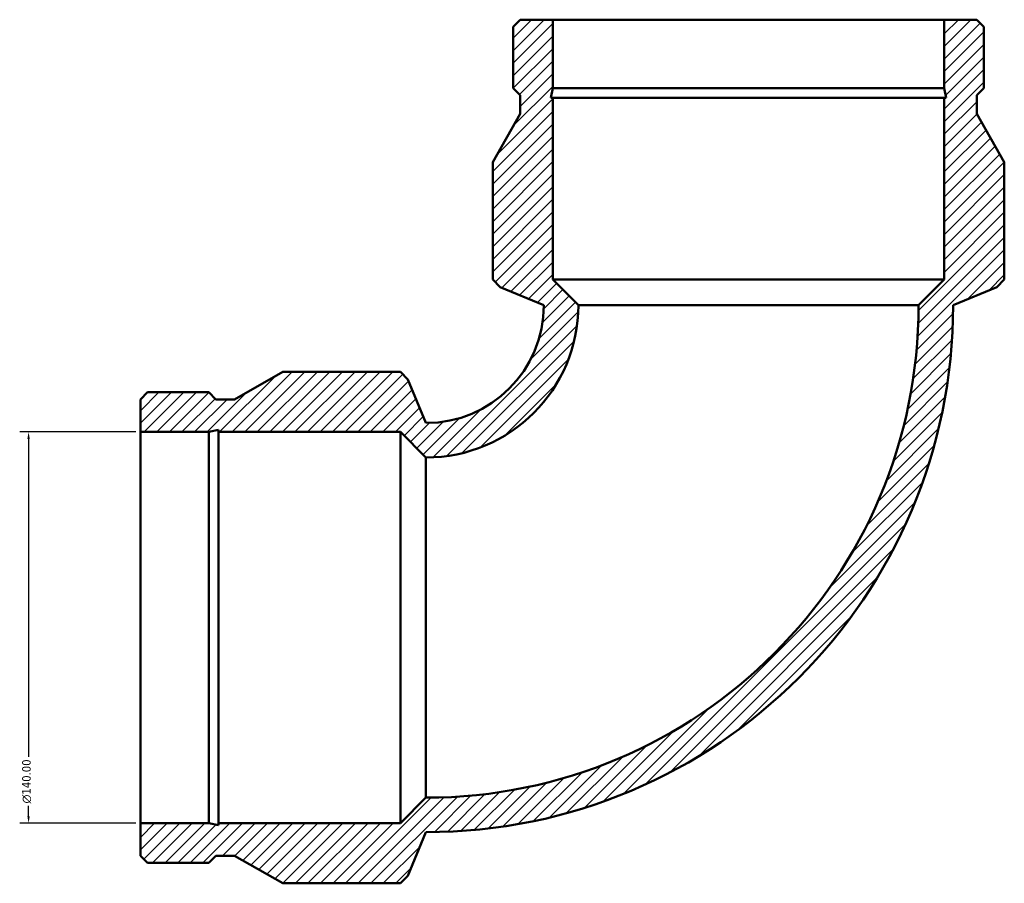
# Model space of a CAD drawing. Header units: millimetres. Extents: x -701 to 1414, y -1088 to 1127.
# Tile 3 of 7: x -508 to -155, y 695 to 1004. Entities that reach past the tile are written whole.
import ezdxf

# ---------------------------------------------------------------- set-up
doc = ezdxf.new("R2010")
doc.units = ezdxf.units.MM
for name, color, linetype, lineweight in [('Dimension (ANSI)', 7, 'Continuous', 25), ('Hatch (ANSI)', 7, 'Continuous', 18), ('Visible (ANSI)', 7, 'Continuous', 50)]:
    doc.layers.add(name, color=color, linetype=linetype, lineweight=lineweight)
doc.styles.add('Note Text (ANSI)', font='tahoma.ttf')
doc.dimstyles.new('Default - mm (ANSI)', dxfattribs={"dimtxt": 3.048, "dimasz": 2.5, "dimexe": 3.175, "dimexo": 1.6002, "dimgap": 0.8, "dimtad": 0, "dimtoh": 1, "dimzin": 4, "dimdsep": 46, "dimtxsty": 'Note Text (ANSI)', "dimcen": 0.09, "dimdle": 10, "dimclrd": 256, "dimclre": 256, "dimclrt": 256, "dimadec": 1, "dimazin": 1, "dimtfac": 1, "dimtofl": 0, "dimtmove": 0, "dimatfit": 3, "dimfxl": 0, "dimtolj": 1, "dimtzin": 4, "dimlwd": -1, "dimlwe": -1, "dimarcsym": 0})
pattern_1 = [(45, (0, 0), (-2.245064, 2.245064), [])]

# ---------------------------------------------------------------- blocks, each defined once
blk = doc.blocks.new('*D8')
at = {"layer": 'Defpoints', "color": 0, "transparency": 16777216}
for p in [(-464.5, 857), (-504.5, 717), (-464.5, 717)]:
    blk.add_point(p, dxfattribs=at)
at = {"layer": 'Dimension (ANSI)', "transparency": 16777216}
for p, q in [((-466.1, 857), (-507.68, 857)), ((-504.5, 854.5), (-504.5, 740.72)), ((-504.5, 719.5), (-504.5, 723.28)), ((-466.1, 717), (-507.68, 717))]:
    blk.add_line(p, q, dxfattribs=at)
for points in [[(-504.92, 854.5), (-504.08, 854.5), (-504.5, 857)], [(-504.92, 719.5), (-504.08, 719.5), (-504.5, 717)]]:
    blk.add_solid(points, dxfattribs=at)
at = {"layer": 'Dimension (ANSI)', "transparency": 16777216, "insert": (-506.79, 724.08), "char_height": 3.048, "attachment_point": 1, "rotation": 90, "style": 'Note Text (ANSI)'}
blk.add_mtext('\\A1;{\\fAIGDT|b0|i0;\\ln}\\fTahoma|b0|i0;140.00', dxfattribs=at)

msp = doc.modelspace()

# ---------------------------------------------------------------- hatches: boundary and pattern name
at = {"layer": 'Hatch (ANSI)'}
h = msp.add_hatch(dxfattribs=at)
h.set_pattern_fill('ANSI31', color=256, scale=25.4, style=0)
h.set_pattern_definition(pattern_1)
edge = h.paths.add_edge_path()
edge.add_line((-464.5, 868.655), (-464.5, 857))
edge.add_line((-464.5, 857), (-440.055, 857))
edge.add_line((-440.055, 857), (-436.529, 857.749))
edge.add_line((-436.529, 857.749), (-436.529, 857))
edge.add_line((-436.529, 857), (-371.5, 857))
edge.add_line((-371.5, 857), (-362.35, 847.85))
edge.add_ellipse((-362.35, 902.35), major_axis=(54.5, 0), ratio=1, start_angle=270, end_angle=360)
edge.add_line((-307.85, 902.35), (-317, 911.5))
edge.add_line((-317, 911.5), (-317, 976.529))
edge.add_line((-317, 976.529), (-317.749, 976.529))
edge.add_line((-317.749, 976.529), (-317, 980.055))
edge.add_line((-317, 980.055), (-317, 1004.5))
edge.add_line((-317, 1004.5), (-328.655, 1004.5))
edge.add_line((-328.655, 1004.5), (-331.18, 1001.975))
edge.add_line((-331.18, 1001.975), (-331.18, 980.055))
edge.add_line((-331.18, 980.055), (-328.655, 977.53))
edge.add_line((-328.655, 977.53), (-328.655, 970.788))
edge.add_line((-328.655, 970.788), (-338.5, 953.5))
edge.add_line((-338.5, 953.5), (-338.5, 911.5))
edge.add_line((-338.5, 911.5), (-335.82, 908.82))
edge.add_line((-335.82, 908.82), (-320.2, 902.35))
edge.add_ellipse((-362.35, 902.35), major_axis=(0, -42.15), ratio=1, start_angle=0, end_angle=90, ccw=False)
edge.add_line((-362.35, 860.2), (-368.82, 875.82))
edge.add_line((-368.82, 875.82), (-371.5, 878.5))
edge.add_line((-371.5, 878.5), (-413.5, 878.5))
edge.add_line((-413.5, 878.5), (-430.788, 868.655))
edge.add_line((-430.788, 868.655), (-437.53, 868.655))
edge.add_line((-437.53, 868.655), (-440.055, 871.18))
edge.add_line((-440.055, 871.18), (-461.975, 871.18))
edge.add_line((-461.975, 871.18), (-464.5, 868.655))
h = msp.add_hatch(dxfattribs=at)
h.set_pattern_fill('ANSI31', color=256, scale=25.4, style=0)
h.set_pattern_definition(pattern_1)
edge = h.paths.add_edge_path()
edge.add_line((-464.5, 717), (-464.5, 705.345))
edge.add_line((-464.5, 705.345), (-461.975, 702.82))
edge.add_line((-461.975, 702.82), (-440.055, 702.82))
edge.add_line((-440.055, 702.82), (-437.53, 705.345))
edge.add_line((-437.53, 705.345), (-430.788, 705.345))
edge.add_line((-430.788, 705.345), (-413.5, 695.5))
edge.add_line((-413.5, 695.5), (-371.5, 695.5))
edge.add_line((-371.5, 695.5), (-368.82, 698.18))
edge.add_line((-368.82, 698.18), (-362.35, 713.8))
edge.add_ellipse((-362.35, 902.35), major_axis=(188.55, 0), ratio=1, start_angle=270, end_angle=360)
edge.add_line((-173.8, 902.35), (-158.18, 908.82))
edge.add_line((-158.18, 908.82), (-155.5, 911.5))
edge.add_line((-155.5, 911.5), (-155.5, 953.5))
edge.add_line((-155.5, 953.5), (-165.345, 970.788))
edge.add_line((-165.345, 970.788), (-165.345, 977.53))
edge.add_line((-165.345, 977.53), (-162.82, 980.055))
edge.add_line((-162.82, 980.055), (-162.82, 1001.975))
edge.add_line((-162.82, 1001.975), (-165.345, 1004.5))
edge.add_line((-165.345, 1004.5), (-177, 1004.5))
edge.add_line((-177, 1004.5), (-177, 980.055))
edge.add_line((-177, 980.055), (-176.251, 976.529))
edge.add_line((-176.251, 976.529), (-177, 976.529))
edge.add_line((-177, 976.529), (-177, 911.5))
edge.add_line((-177, 911.5), (-186.15, 902.35))
edge.add_ellipse((-362.35, 902.35), major_axis=(0, -176.2), ratio=1, start_angle=0, end_angle=90, ccw=False)
edge.add_line((-362.35, 726.15), (-371.5, 717))
edge.add_line((-371.5, 717), (-436.529, 717))
edge.add_line((-436.529, 717), (-436.529, 716.251))
edge.add_line((-436.529, 716.251), (-440.055, 717))
edge.add_line((-440.055, 717), (-464.5, 717))

# ---------------------------------------------------------------- linework, layer by layer
at = {"layer": 'Visible (ANSI)'}
for p, q in [((-328.655, 1004.5), (-331.18, 1001.975)), ((-317, 1004.5), (-328.655, 1004.5)), ((-317, 980.055), (-317, 1004.5)), ((-317, 1004.5), (-177, 1004.5)), ((-165.345, 1004.5), (-177, 1004.5)), ((-177, 1004.5), (-177, 980.055)), ((-162.82, 1001.975), (-165.345, 1004.5)), ((-331.18, 1001.975), (-331.18, 980.055)), ((-162.82, 980.055), (-162.82, 1001.975)), ((-331.18, 980.055), (-328.655, 977.53)), ((-317.749, 976.529), (-317, 980.055)), ((-317, 980.055), (-177, 980.055)), ((-177, 980.055), (-176.251, 976.529)), ((-165.345, 977.53), (-162.82, 980.055)), ((-328.655, 977.53), (-328.655, 970.788)), ((-317, 976.529), (-317.749, 976.529)), ((-317, 911.5), (-317, 976.529)), ((-317, 976.529), (-177, 976.529)), ((-176.251, 976.529), (-177, 976.529)), ((-177, 976.529), (-177, 911.5)), ((-165.345, 970.788), (-165.345, 977.53)), ((-328.655, 970.788), (-338.5, 953.5)), ((-155.5, 953.5), (-165.345, 970.788)), ((-338.5, 953.5), (-338.5, 911.5)), ((-155.5, 911.5), (-155.5, 953.5)), ((-338.5, 911.5), (-335.82, 908.82)), ((-335.82, 908.82), (-320.2, 902.35)), ((-307.85, 902.35), (-317, 911.5)), ((-317, 911.5), (-177, 911.5)), ((-177, 911.5), (-186.15, 902.35)), ((-173.8, 902.35), (-158.18, 908.82)), ((-158.18, 908.82), (-155.5, 911.5)), ((-307.85, 902.35), (-186.15, 902.35)), ((-413.5, 878.5), (-430.788, 868.655)), ((-371.5, 878.5), (-413.5, 878.5)), ((-368.82, 875.82), (-371.5, 878.5)), ((-362.35, 860.2), (-368.82, 875.82)), ((-461.975, 871.18), (-464.5, 868.655)), ((-440.055, 871.18), (-461.975, 871.18)), ((-437.53, 868.655), (-440.055, 871.18)), ((-464.5, 868.655), (-464.5, 857)), ((-430.788, 868.655), (-437.53, 868.655)), ((-464.5, 857), (-440.055, 857)), ((-464.5, 717), (-464.5, 857)), ((-440.055, 857), (-436.529, 857.749)), ((-440.055, 717), (-440.055, 857)), ((-436.529, 857.749), (-436.529, 857)), ((-436.529, 857), (-371.5, 857)), ((-436.529, 717), (-436.529, 857)), ((-371.5, 857), (-362.35, 847.85)), ((-371.5, 717), (-371.5, 857)), ((-362.35, 726.15), (-362.35, 847.85)), ((-362.35, 726.15), (-371.5, 717)), ((-464.5, 717), (-464.5, 705.345)), ((-440.055, 717), (-464.5, 717)), ((-436.529, 716.251), (-440.055, 717)), ((-371.5, 717), (-436.529, 717)), ((-436.529, 717), (-436.529, 716.251)), ((-368.82, 698.18), (-362.35, 713.8)), ((-464.5, 705.345), (-461.975, 702.82)), ((-440.055, 702.82), (-437.53, 705.345)), ((-437.53, 705.345), (-430.788, 705.345)), ((-430.788, 705.345), (-413.5, 695.5)), ((-461.975, 702.82), (-440.055, 702.82)), ((-371.5, 695.5), (-368.82, 698.18)), ((-413.5, 695.5), (-371.5, 695.5))]:
    msp.add_line(p, q, dxfattribs=at)
for radius in [188.55, 176.2, 54.5, 42.15]:
    msp.add_arc((-362.35, 902.35), radius, 270, 0, dxfattribs=at)

# ---------------------------------------------------------------- dimensions: what is measured, and where the dimension line sits
at = {"layer": 'Dimension (ANSI)'}
dim = msp.add_linear_dim(base=(-504.5, 717), p1=(-464.5, 857), p2=(-464.5, 717), angle=90, text='{\\fAIGDT|b0|i0;\\ln}\\fTahoma|b0|i0;<>', dimstyle='Default - mm (ANSI)', override={"dimgap": 0.8, "dimtoh": 0, "dimdec": 2, "dimtol": 0, "dimlim": 0, "dimtp": 0, "dimtm": 0, "dimtdec": 2, "dimatfit": 1}, dxfattribs=at)
dim.commit()
dim.dimension.update_dxf_attribs({"geometry": '*D8', "text_midpoint": (-504.5, 732), "dimtype": 160})

doc.saveas('drawing.dxf')
